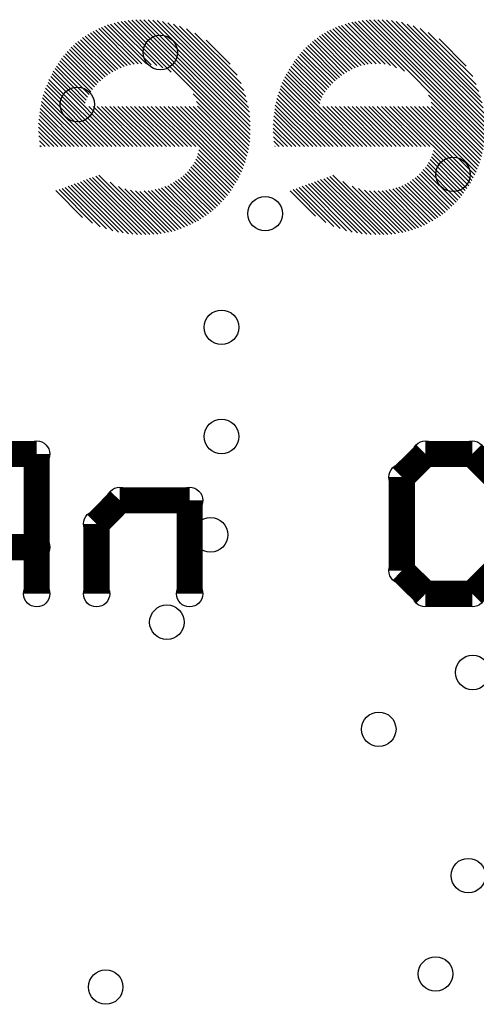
# Model space of a CAD drawing. Extents: x 0 to 26.8, y 0 to 19.7.
# Tile 7 of 12: x 15.2 to 17.9, y 6.2 to 12. Entities that reach past the tile are written whole.
import ezdxf

# ---------------------------------------------------------------- set-up
doc = ezdxf.new("R2010")
doc.units = 0
doc.layers.get('0').update_dxf_attribs({"linetype": 'CONTINUOUS'})
doc.layers.add('SEEEDSTUDIOXIAONRF52840V1_1_GBO', color=7, linetype='CONTINUOUS')
doc.layers.add('SEEEDSTUDIOXIAONRF52840V1_1_TXT', color=12, linetype='CONTINUOUS')

# ---------------------------------------------------------------- blocks, each defined once
blk = doc.blocks.new('ROUND_2')
blk.add_circle((0, 0), 0)
blk = doc.blocks.new('ROUND_19')
blk.add_circle((0, 0), 0.0762)
blk = doc.blocks.new('ROUND_85')
blk.add_circle((0, 0), 0.1003)

msp = doc.modelspace()

# ---------------------------------------------------------------- linework, layer by layer
at = {"layer": 'SEEEDSTUDIOXIAONRF52840V1_1_GBO'}
for points in [[(15.875, 11.70178), (15.66926, 11.91006)], [(15.6845, 11.91514), (15.89786, 11.70432)], [(15.92072, 11.70432), (15.70228, 11.92276)], [(15.72006, 11.93038), (15.94612, 11.70432)], [(15.97406, 11.69924), (15.73784, 11.93546)], [(15.75816, 11.94054), (16.00708, 11.69416)], [(16.04264, 11.68146), (15.77848, 11.94562)], [(15.7988, 11.9507), (16.0909, 11.65606)], [(16.54302, 11.2268), (15.81912, 11.95324)], [(15.83944, 11.95578), (16.5481, 11.24966)], [(16.5481, 11.26998), (15.8623, 11.95832)], [(15.88516, 11.96086), (16.55064, 11.29284)], [(16.55064, 11.31824), (15.90802, 11.96086)], [(15.93088, 11.96086), (16.55064, 11.3411)], [(16.55064, 11.3665), (15.95628, 11.96086)], [(15.98422, 11.95832), (16.5481, 11.39444)], [(16.54556, 11.42238), (16.00962, 11.95578)], [(16.0401, 11.9507), (16.54048, 11.45032)], [(16.53286, 11.4808), (16.07058, 11.94308)], [(16.1036, 11.93546), (16.52524, 11.51382)], [(16.51254, 11.54938), (16.13916, 11.92276)], [(16.4973, 11.59002), (16.1798, 11.90752)], [(17.0307, 11.90752), (17.23644, 11.70178)], [(17.25676, 11.70432), (17.04594, 11.91514)], [(17.06372, 11.92276), (17.28216, 11.70432)], [(17.30756, 11.70432), (17.0815, 11.92784)], [(17.10182, 11.93546), (17.3355, 11.70178)], [(17.36598, 11.69416), (17.1196, 11.94054)], [(17.13992, 11.94562), (17.40154, 11.68146)], [(17.44726, 11.66114), (17.1577, 11.94816)], [(17.18056, 11.95324), (17.907, 11.22426)], [(17.90954, 11.24712), (17.20088, 11.95578)], [(17.22374, 11.95832), (17.91208, 11.26744)], [(17.91462, 11.2903), (17.24406, 11.96086)], [(17.26946, 11.96086), (17.91462, 11.3157)], [(17.91462, 11.33856), (17.29232, 11.96086)], [(17.31772, 11.96086), (17.91462, 11.36396)], [(17.91208, 11.38936), (17.34312, 11.95832)], [(17.37106, 11.95578), (17.90954, 11.4173)], [(17.90446, 11.44778), (17.399, 11.9507)], [(17.42948, 11.94562), (17.89938, 11.47826)], [(17.88922, 11.50874), (17.4625, 11.93546)], [(17.49806, 11.9253), (17.87906, 11.5443)], [(17.86382, 11.58494), (17.5387, 11.91006)], [(15.76578, 11.66622), (15.57528, 11.85672)], [(15.59052, 11.86434), (15.78102, 11.67384)], [(15.7988, 11.68146), (15.60576, 11.8745)], [(15.621, 11.88466), (15.81658, 11.68908)], [(15.83436, 11.69416), (15.63624, 11.89228)], [(15.65148, 11.8999), (15.85468, 11.69924)], [(16.22806, 11.88212), (16.47444, 11.63828)], [(16.93926, 11.85418), (17.12722, 11.66368)], [(17.14246, 11.67384), (16.95196, 11.86434)], [(16.9672, 11.8745), (17.16024, 11.68146)], [(17.17802, 11.68654), (16.98244, 11.88212)], [(16.99768, 11.89228), (17.1958, 11.69416)], [(17.21612, 11.69924), (17.01292, 11.8999)], [(17.58442, 11.8872), (17.8435, 11.63066)], [(17.8054, 11.69162), (17.64792, 11.8491)], [(15.50924, 11.80084), (15.69212, 11.61796)], [(15.70736, 11.62812), (15.52194, 11.811)], [(15.53464, 11.8237), (15.72006, 11.63828)], [(15.7353, 11.64844), (15.54734, 11.83386)], [(15.56258, 11.84402), (15.75054, 11.6586)], [(16.4338, 11.70178), (16.2941, 11.84148)], [(17.0561, 11.61542), (16.87322, 11.7983)], [(16.88592, 11.811), (17.0688, 11.62558)], [(17.0815, 11.63574), (16.89862, 11.82116)], [(16.91132, 11.83386), (17.09674, 11.6459)], [(17.11198, 11.65606), (16.92402, 11.84402)], [(15.6337, 11.55446), (15.45336, 11.7348)], [(15.46352, 11.75004), (15.64386, 11.5697)], [(15.65656, 11.5824), (15.47622, 11.76274)], [(15.48638, 11.77544), (15.66672, 11.5951)], [(15.67942, 11.60526), (15.49908, 11.78814)], [(17.00784, 11.56716), (16.8275, 11.7475)], [(16.83766, 11.7602), (17.018, 11.57986)], [(17.0307, 11.59256), (16.84782, 11.7729)], [(16.86052, 11.7856), (17.0434, 11.60526)], [(15.42288, 11.69162), (15.60322, 11.51128)], [(15.61338, 11.52652), (15.43304, 11.70686)], [(15.4432, 11.7221), (15.62354, 11.54176)], [(16.9672, 11.50874), (16.78686, 11.68908)], [(16.79702, 11.70432), (16.97482, 11.52398)], [(16.98498, 11.53922), (16.80464, 11.71956)], [(16.8148, 11.73226), (16.99514, 11.55446)], [(15.79626, 11.22426), (15.38986, 11.63066)], [(15.39748, 11.6459), (15.81912, 11.22426)], [(15.4051, 11.66114), (15.59052, 11.47572)], [(15.5956, 11.4935), (15.41526, 11.67638)], [(17.15516, 11.22426), (16.7513, 11.62812)], [(16.75892, 11.64336), (17.18056, 11.22426)], [(16.9545, 11.47318), (16.76908, 11.6586)], [(16.7767, 11.67384), (16.95958, 11.4935)], [(15.367, 11.57986), (15.7226, 11.22426)], [(15.74546, 11.22426), (15.37462, 11.5951)], [(15.3797, 11.61288), (15.77086, 11.22426)], [(16.72844, 11.57732), (17.08404, 11.22426)], [(17.1069, 11.22426), (16.73606, 11.5951)], [(16.74368, 11.61034), (17.1323, 11.22426)], [(15.3416, 11.5062), (15.62608, 11.22426)], [(15.64894, 11.22426), (15.34668, 11.52398)], [(15.3543, 11.5443), (15.67434, 11.22426)], [(15.6972, 11.22426), (15.35938, 11.56208)], [(16.54048, 11.20648), (16.2179, 11.52906)], [(17.01038, 11.22426), (16.71066, 11.52144)], [(16.71574, 11.54176), (17.03324, 11.22426)], [(17.05864, 11.22426), (16.72336, 11.55954)], [(17.90446, 11.20394), (17.58696, 11.52144)], [(15.33398, 11.46556), (15.57528, 11.22426)], [(15.60068, 11.22426), (15.33652, 11.48588)], [(15.61084, 11.4554), (15.84452, 11.22426)], [(15.86738, 11.22426), (15.63624, 11.4554)], [(15.6591, 11.4554), (15.89278, 11.22426)], [(15.91564, 11.22426), (15.6845, 11.4554)], [(15.70736, 11.4554), (15.94104, 11.22426)], [(15.96644, 11.22426), (15.73276, 11.4554)], [(15.75562, 11.4554), (15.9893, 11.22426)], [(16.0147, 11.22426), (15.78102, 11.4554)], [(15.80388, 11.4554), (16.03756, 11.22426)], [(16.06296, 11.22426), (15.82928, 11.4554)], [(15.85468, 11.4554), (16.08582, 11.22426)], [(16.11122, 11.22426), (15.87754, 11.4554)], [(15.90294, 11.4554), (16.13662, 11.22426)], [(16.15948, 11.22426), (15.9258, 11.4554)], [(15.9512, 11.4554), (16.18488, 11.22426)], [(16.20774, 11.22426), (15.97406, 11.4554)], [(15.99946, 11.4554), (16.23314, 11.22426)], [(16.02486, 11.4554), (16.46682, 11.01344)], [(16.47698, 11.02868), (16.04772, 11.4554)], [(16.07312, 11.4554), (16.4846, 11.04392)], [(16.49222, 11.0617), (16.09598, 11.4554)], [(16.12138, 11.4554), (16.49984, 11.07694)], [(16.50746, 11.09472), (16.14424, 11.4554)], [(16.16964, 11.4554), (16.51254, 11.1125)], [(16.52016, 11.13028), (16.19504, 11.4554)], [(16.2179, 11.4554), (16.52524, 11.14806)], [(16.23822, 11.48588), (16.5354, 11.18616)], [(16.53032, 11.16838), (16.2433, 11.45794)], [(16.69542, 11.46302), (16.93672, 11.22426)], [(16.96212, 11.22426), (16.7005, 11.48334)], [(16.70558, 11.50366), (16.98498, 11.22426)], [(17.20342, 11.22426), (16.97228, 11.4554)], [(16.99514, 11.4554), (17.22882, 11.22426)], [(17.25422, 11.22426), (17.02054, 11.4554)], [(17.0434, 11.4554), (17.27708, 11.22426)], [(17.30248, 11.22426), (17.0688, 11.4554)], [(17.0942, 11.4554), (17.32534, 11.22426)], [(17.35074, 11.22426), (17.11706, 11.4554)], [(17.14246, 11.4554), (17.3736, 11.22426)], [(17.399, 11.22426), (17.16532, 11.4554)], [(17.19072, 11.4554), (17.4244, 11.22426)], [(17.44726, 11.22426), (17.21358, 11.4554)], [(17.23898, 11.4554), (17.47266, 11.22426)], [(17.49552, 11.22426), (17.26184, 11.4554)], [(17.28724, 11.4554), (17.52092, 11.22426)], [(17.54378, 11.22426), (17.31264, 11.4554)], [(17.3355, 11.4554), (17.56918, 11.22426)], [(17.59458, 11.22426), (17.3609, 11.4554)], [(17.38376, 11.4554), (17.8308, 11.0109)], [(17.83842, 11.02614), (17.40916, 11.4554)], [(17.43202, 11.4554), (17.84604, 11.04138)], [(17.8562, 11.05916), (17.45742, 11.4554)], [(17.48282, 11.4554), (17.86382, 11.0744)], [(17.8689, 11.09218), (17.50568, 11.4554)], [(17.53108, 11.4554), (17.87652, 11.10996)], [(17.88414, 11.12774), (17.55394, 11.4554)], [(17.57934, 11.4554), (17.88922, 11.14552)], [(17.6022, 11.4808), (17.89938, 11.18362)], [(17.8943, 11.16584), (17.6022, 11.4554)], [(15.50416, 11.22426), (15.32382, 11.4046)], [(15.32636, 11.42492), (15.52702, 11.22426)], [(15.55242, 11.22426), (15.3289, 11.44524)], [(16.8656, 11.22426), (16.6878, 11.40206)], [(16.69034, 11.42238), (16.88846, 11.22426)], [(16.91386, 11.22426), (16.69288, 11.4427)], [(15.4559, 11.22426), (15.31874, 11.35888)], [(15.31874, 11.33602), (15.4305, 11.22426)], [(15.32128, 11.38174), (15.47876, 11.22426)], [(16.8148, 11.22426), (16.68272, 11.35634)], [(16.68526, 11.3792), (16.8402, 11.22426)], [(15.40764, 11.22426), (15.31874, 11.31062)], [(15.32128, 11.28522), (15.38224, 11.22426)], [(16.79194, 11.22426), (16.68272, 11.33094)], [(16.68272, 11.30808), (16.76654, 11.22426)], [(16.74368, 11.22426), (16.68526, 11.28014)], [(15.35684, 11.22426), (15.32382, 11.25728)], [(15.32636, 11.22934), (15.33398, 11.22426)], [(16.6878, 11.25474), (16.71828, 11.22426)], [(16.69542, 11.22426), (16.69288, 11.22426)], [(16.24076, 11.16584), (16.43888, 10.96772)], [(16.44904, 10.98296), (16.24584, 11.18362)], [(16.25092, 11.20394), (16.45666, 10.9982)], [(17.80032, 10.96772), (17.60474, 11.1633)], [(17.60982, 11.18108), (17.81048, 10.98042)], [(17.82064, 10.99566), (17.6149, 11.2014)], [(16.2052, 11.10488), (16.3957, 10.91438)], [(16.40586, 10.92708), (16.21536, 11.11758)], [(16.22552, 11.13282), (16.41856, 10.93978)], [(16.42872, 10.95502), (16.23314, 11.1506)], [(17.57934, 11.11758), (17.76984, 10.92454)], [(17.78, 10.93978), (17.58696, 11.13028)], [(17.59712, 11.14806), (17.79016, 10.95248)], [(15.9893, 10.71372), (15.65148, 11.05154)], [(15.66926, 11.05662), (16.01216, 10.71372)], [(16.15948, 11.05408), (16.34744, 10.86612)], [(16.36014, 10.87628), (16.17218, 11.06424)], [(16.18488, 11.07694), (16.37284, 10.88898)], [(16.383, 10.90168), (16.19504, 11.08964)], [(17.01292, 11.049), (17.35074, 10.71118)], [(17.3736, 10.71372), (17.0307, 11.05662)], [(17.70888, 10.86358), (17.52092, 11.05154)], [(17.53362, 11.06424), (17.72158, 10.87628)], [(17.73428, 10.88644), (17.54632, 11.07694)], [(17.55648, 11.08964), (17.74698, 10.89914)], [(17.75714, 10.91184), (17.56918, 11.10234)], [(15.49146, 10.99312), (15.75054, 10.73404)], [(15.78356, 10.72642), (15.50924, 10.9982)], [(15.52702, 11.00582), (15.8115, 10.72134)], [(15.84198, 10.71626), (15.5448, 11.0109)], [(15.56258, 11.01852), (15.86738, 10.71372)], [(15.89532, 10.71118), (15.58036, 11.02614)], [(15.59814, 11.03122), (15.91818, 10.71118)], [(15.94358, 10.71118), (15.61592, 11.03884)], [(15.6337, 11.04392), (15.96644, 10.71118)], [(16.03248, 10.7188), (15.7353, 11.01598)], [(15.78356, 10.99058), (16.05534, 10.72134)], [(16.24838, 10.79246), (16.0528, 10.99058)], [(16.07058, 10.99566), (16.26362, 10.80262)], [(16.27886, 10.81278), (16.08582, 11.00582)], [(16.1036, 11.01344), (16.2941, 10.82294)], [(16.3068, 10.8331), (16.1163, 11.0236)], [(16.13154, 11.03122), (16.32204, 10.84326)], [(16.33474, 10.85342), (16.14678, 11.04392)], [(17.10944, 10.73404), (16.8529, 10.99312)], [(16.87068, 10.9982), (17.14246, 10.72642)], [(17.17294, 10.72134), (16.88846, 11.00582)], [(16.90624, 11.0109), (17.20088, 10.71626)], [(17.22882, 10.71372), (16.92402, 11.01852)], [(16.9418, 11.0236), (17.25422, 10.71118)], [(17.27962, 10.71118), (16.95958, 11.03122)], [(16.97736, 11.0363), (17.30502, 10.71118)], [(17.32788, 10.71118), (16.99514, 11.04392)], [(17.08912, 11.02106), (17.39392, 10.71626)], [(17.41678, 10.72134), (17.14246, 10.99312)], [(17.6276, 10.80262), (17.43202, 10.99566)], [(17.4498, 11.00328), (17.6403, 10.81024)], [(17.65554, 10.8204), (17.46504, 11.0109)], [(17.48028, 11.02106), (17.67078, 10.83056)], [(17.68348, 10.84072), (17.49298, 11.03122)], [(17.50822, 11.04138), (17.69618, 10.85342)], [(15.42034, 10.96772), (15.57528, 10.81024)], [(15.6337, 10.77722), (15.43812, 10.9728)], [(15.4559, 10.98042), (15.67688, 10.7569)], [(15.71498, 10.7442), (15.47368, 10.9855)], [(16.07566, 10.72642), (15.82166, 10.97788)], [(15.85468, 10.97026), (16.09344, 10.72896)], [(16.11376, 10.73404), (15.88262, 10.96518)], [(15.90802, 10.96264), (16.13154, 10.74166)], [(16.14932, 10.74674), (15.93342, 10.96518)], [(15.95628, 10.96518), (16.1671, 10.75436)], [(16.18488, 10.76198), (15.9766, 10.96772)], [(15.99692, 10.9728), (16.20266, 10.7696)], [(16.2179, 10.77722), (16.01724, 10.97788)], [(16.03502, 10.98296), (16.23314, 10.78484)], [(16.9291, 10.81786), (16.78178, 10.96518)], [(16.79956, 10.9728), (16.99006, 10.7823)], [(17.03578, 10.75944), (16.81734, 10.97788)], [(16.83512, 10.9855), (17.07388, 10.74674)], [(17.18056, 10.98042), (17.4371, 10.72388)], [(17.45488, 10.72896), (17.21358, 10.97026)], [(17.24406, 10.96518), (17.4752, 10.73404)], [(17.49298, 10.73912), (17.26946, 10.96518)], [(17.29486, 10.96518), (17.51076, 10.74674)], [(17.52854, 10.75182), (17.31772, 10.96518)], [(17.33804, 10.96772), (17.54632, 10.75944)], [(17.5641, 10.76706), (17.35836, 10.9728)], [(17.37868, 10.97788), (17.57934, 10.77468)], [(17.59458, 10.78484), (17.39646, 10.98296)], [(17.41424, 10.98804), (17.61236, 10.79246)]]:
    msp.add_lwpolyline(points, dxfattribs=at)
at = {"layer": 'SEEEDSTUDIOXIAONRF52840V1_1_GBO', "const_width": 0.1524}
for points in [[(15.30858, 9.4361), (14.90218, 9.4361)], [(15.30858, 8.6233), (15.30858, 9.4361)], [(17.43202, 9.30148), (17.56918, 9.4361)], [(17.56918, 9.4361), (17.84096, 9.4361)], [(17.84096, 9.4361), (17.97558, 9.30148)], [(17.43202, 8.75792), (17.43202, 9.30148)], [(15.65656, 9.0297), (15.79118, 9.16686)], [(15.79118, 9.16686), (16.19758, 9.16686)], [(16.19758, 9.16686), (16.19758, 8.6233)], [(15.65656, 8.6233), (15.65656, 9.0297)], [(14.90218, 8.89508), (15.30858, 8.89508)], [(17.56918, 8.6233), (17.43202, 8.75792)], [(17.97558, 8.75792), (17.84096, 8.6233)], [(17.84096, 8.6233), (17.56918, 8.6233)]]:
    msp.add_lwpolyline(points, dxfattribs=at)

# ---------------------------------------------------------------- block references
at = {"layer": 'SEEEDSTUDIOXIAONRF52840V1_1_GBO'}
for name, p in [('ROUND_2', (15.95628, 11.96086)), ('ROUND_2', (15.93088, 11.96086)), ('ROUND_2', (15.90802, 11.96086)), ('ROUND_2', (15.88516, 11.96086)), ('ROUND_2', (17.24406, 11.96086)), ('ROUND_2', (17.26946, 11.96086)), ('ROUND_2', (17.29232, 11.96086)), ('ROUND_2', (17.31772, 11.96086)), ('ROUND_2', (15.98422, 11.95832)), ('ROUND_2', (15.8623, 11.95832)), ('ROUND_2', (17.22374, 11.95832)), ('ROUND_2', (17.34312, 11.95832)), ('ROUND_2', (17.20088, 11.95578)), ('ROUND_2', (16.00962, 11.95578)), ('ROUND_2', (15.83944, 11.95578)), ('ROUND_2', (17.37106, 11.95578)), ('ROUND_2', (17.18056, 11.95324)), ('ROUND_2', (15.81912, 11.95324)), ('ROUND_2', (16.0401, 11.9507)), ('ROUND_2', (15.7988, 11.9507)), ('ROUND_2', (17.399, 11.9507)), ('ROUND_2', (17.1577, 11.94816)), ('ROUND_2', (17.13992, 11.94562)), ('ROUND_2', (15.77848, 11.94562)), ('ROUND_2', (17.42948, 11.94562)), ('ROUND_2', (16.07058, 11.94308)), ('ROUND_2', (17.1196, 11.94054)), ('ROUND_2', (15.75816, 11.94054)), ('ROUND_2', (17.10182, 11.93546)), ('ROUND_2', (16.1036, 11.93546)), ('ROUND_2', (15.73784, 11.93546)), ('ROUND_2', (17.4625, 11.93546)), ('ROUND_2', (15.72006, 11.93038)), ('ROUND_2', (17.0815, 11.92784)), ('ROUND_2', (17.49806, 11.9253)), ('ROUND_2', (17.06372, 11.92276)), ('ROUND_2', (16.13916, 11.92276)), ('ROUND_2', (15.70228, 11.92276)), ('ROUND_2', (17.04594, 11.91514)), ('ROUND_2', (15.6845, 11.91514)), ('ROUND_2', (15.66926, 11.91006)), ('ROUND_2', (17.5387, 11.91006)), ('ROUND_2', (17.0307, 11.90752)), ('ROUND_2', (16.1798, 11.90752)), ('ROUND_2', (17.01292, 11.8999)), ('ROUND_2', (15.65148, 11.8999)), ('ROUND_2', (16.99768, 11.89228)), ('ROUND_2', (15.63624, 11.89228)), ('ROUND_2', (17.58442, 11.8872)), ('ROUND_2', (15.621, 11.88466)), ('ROUND_2', (16.98244, 11.88212)), ('ROUND_2', (16.22806, 11.88212)), ('ROUND_2', (16.9672, 11.8745)), ('ROUND_2', (15.60576, 11.8745)), ('ROUND_2', (16.95196, 11.86434)), ('ROUND_2', (15.59052, 11.86434)), ('ROUND_2', (15.57528, 11.85672)), ('ROUND_2', (16.93926, 11.85418)), ('ROUND_2', (17.64792, 11.8491)), ('ROUND_2', (16.92402, 11.84402)), ('ROUND_2', (15.56258, 11.84402)), ('ROUND_2', (16.2941, 11.84148)), ('ROUND_2', (16.91132, 11.83386)), ('ROUND_2', (15.54734, 11.83386)), ('ROUND_2', (15.53464, 11.8237)), ('ROUND_2', (16.89862, 11.82116)), ('ROUND_2', (16.88592, 11.811)), ('ROUND_2', (15.52194, 11.811)), ('ROUND_2', (15.50924, 11.80084)), ('ROUND_2', (16.87322, 11.7983)), ('ROUND_2', (15.49908, 11.78814)), ('ROUND_2', (16.86052, 11.7856)), ('ROUND_2', (15.48638, 11.77544)), ('ROUND_2', (16.84782, 11.7729)), ('ROUND_2', (15.47622, 11.76274)), ('ROUND_2', (16.83766, 11.7602)), ('ROUND_2', (15.46352, 11.75004)), ('ROUND_2', (16.8275, 11.7475)), ('ROUND_2', (15.45336, 11.7348)), ('ROUND_2', (16.8148, 11.73226)), ('ROUND_2', (15.4432, 11.7221)), ('ROUND_2', (16.80464, 11.71956)), ('ROUND_2', (15.43304, 11.70686)), ('ROUND_2', (17.30756, 11.70432)), ('ROUND_2', (17.28216, 11.70432)), ('ROUND_2', (17.25676, 11.70432)), ('ROUND_2', (16.79702, 11.70432)), ('ROUND_2', (15.94612, 11.70432)), ('ROUND_2', (15.92072, 11.70432)), ('ROUND_2', (15.89786, 11.70432)), ('ROUND_2', (17.3355, 11.70178)), ('ROUND_2', (17.23644, 11.70178)), ('ROUND_2', (15.875, 11.70178)), ('ROUND_2', (16.4338, 11.70178)), ('ROUND_2', (17.21612, 11.69924)), ('ROUND_2', (15.97406, 11.69924)), ('ROUND_2', (15.85468, 11.69924)), ('ROUND_2', (17.36598, 11.69416)), ('ROUND_2', (17.1958, 11.69416)), ('ROUND_2', (16.00708, 11.69416)), ('ROUND_2', (15.83436, 11.69416)), ('ROUND_2', (15.42288, 11.69162)), ('ROUND_2', (17.8054, 11.69162)), ('ROUND_2', (16.78686, 11.68908)), ('ROUND_2', (15.81658, 11.68908)), ('ROUND_2', (17.17802, 11.68654)), ('ROUND_2', (17.40154, 11.68146)), ('ROUND_2', (17.16024, 11.68146)), ('ROUND_2', (16.04264, 11.68146)), ('ROUND_2', (15.7988, 11.68146)), ('ROUND_2', (15.41526, 11.67638)), ('ROUND_2', (17.14246, 11.67384)), ('ROUND_2', (16.7767, 11.67384)), ('ROUND_2', (15.78102, 11.67384)), ('ROUND_2', (15.76578, 11.66622)), ('ROUND_2', (17.12722, 11.66368)), ('ROUND_2', (17.44726, 11.66114)), ('ROUND_2', (15.4051, 11.66114)), ('ROUND_2', (16.76908, 11.6586)), ('ROUND_2', (15.75054, 11.6586)), ('ROUND_2', (17.11198, 11.65606)), ('ROUND_2', (16.0909, 11.65606)), ('ROUND_2', (15.7353, 11.64844)), ('ROUND_2', (17.09674, 11.6459)), ('ROUND_2', (15.39748, 11.6459)), ('ROUND_2', (16.75892, 11.64336)), ('ROUND_2', (15.72006, 11.63828)), ('ROUND_2', (16.47444, 11.63828)), ('ROUND_2', (17.0815, 11.63574)), ('ROUND_2', (15.38986, 11.63066)), ('ROUND_2', (17.8435, 11.63066)), ('ROUND_2', (16.7513, 11.62812)), ('ROUND_2', (15.70736, 11.62812)), ('ROUND_2', (17.0688, 11.62558)), ('ROUND_2', (15.69212, 11.61796)), ('ROUND_2', (17.0561, 11.61542)), ('ROUND_2', (15.3797, 11.61288)), ('ROUND_2', (16.74368, 11.61034)), ('ROUND_2', (17.0434, 11.60526)), ('ROUND_2', (15.67942, 11.60526)), ('ROUND_2', (16.73606, 11.5951)), ('ROUND_2', (15.66672, 11.5951)), ('ROUND_2', (15.37462, 11.5951)), ('ROUND_2', (17.0307, 11.59256)), ('ROUND_2', (16.4973, 11.59002)), ('ROUND_2', (17.86382, 11.58494)), ('ROUND_2', (15.65656, 11.5824)), ('ROUND_2', (17.018, 11.57986)), ('ROUND_2', (15.367, 11.57986)), ('ROUND_2', (16.72844, 11.57732)), ('ROUND_2', (15.64386, 11.5697)), ('ROUND_2', (17.00784, 11.56716)), ('ROUND_2', (15.35938, 11.56208)), ('ROUND_2', (16.72336, 11.55954)), ('ROUND_2', (16.99514, 11.55446)), ('ROUND_2', (15.6337, 11.55446)), ('ROUND_2', (16.51254, 11.54938)), ('ROUND_2', (15.3543, 11.5443)), ('ROUND_2', (16.71574, 11.54176)), ('ROUND_2', (15.62354, 11.54176)), ('ROUND_2', (16.98498, 11.53922)), ('ROUND_2', (16.2179, 11.52906)), ('ROUND_2', (15.61338, 11.52652)), ('ROUND_2', (16.97482, 11.52398)), ('ROUND_2', (15.34668, 11.52398)), ('ROUND_2', (17.58696, 11.52144)), ('ROUND_2', (16.71066, 11.52144)), ('ROUND_2', (16.52524, 11.51382)), ('ROUND_2', (15.60322, 11.51128)), ('ROUND_2', (16.9672, 11.50874)), ('ROUND_2', (15.3416, 11.5062)), ('ROUND_2', (16.70558, 11.50366)), ('ROUND_2', (16.95958, 11.4935)), ('ROUND_2', (15.5956, 11.4935)), ('ROUND_2', (15.33652, 11.48588)), ('ROUND_2', (16.23822, 11.48588)), ('ROUND_2', (16.7005, 11.48334)), ('ROUND_2', (17.6022, 11.4808)), ('ROUND_2', (16.53286, 11.4808)), ('ROUND_2', (15.59052, 11.47572)), ('ROUND_2', (16.9545, 11.47318)), ('ROUND_2', (15.33398, 11.46556)), ('ROUND_2', (16.69542, 11.46302)), ('ROUND_2', (16.2433, 11.45794)), ('ROUND_2', (17.6022, 11.4554)), ('ROUND_2', (17.57934, 11.4554)), ('ROUND_2', (17.55394, 11.4554)), ('ROUND_2', (17.53108, 11.4554)), ('ROUND_2', (17.50568, 11.4554)), ('ROUND_2', (17.48282, 11.4554)), ('ROUND_2', (17.45742, 11.4554)), ('ROUND_2', (17.43202, 11.4554)), ('ROUND_2', (17.40916, 11.4554)), ('ROUND_2', (17.38376, 11.4554)), ('ROUND_2', (16.97228, 11.4554)), ('ROUND_2', (16.99514, 11.4554)), ('ROUND_2', (17.02054, 11.4554)), ('ROUND_2', (17.0434, 11.4554)), ('ROUND_2', (17.0688, 11.4554)), ('ROUND_2', (17.0942, 11.4554)), ('ROUND_2', (17.11706, 11.4554)), ('ROUND_2', (17.14246, 11.4554)), ('ROUND_2', (17.16532, 11.4554)), ('ROUND_2', (17.19072, 11.4554)), ('ROUND_2', (17.21358, 11.4554)), ('ROUND_2', (17.23898, 11.4554)), ('ROUND_2', (17.26184, 11.4554)), ('ROUND_2', (17.28724, 11.4554)), ('ROUND_2', (17.31264, 11.4554)), ('ROUND_2', (17.3355, 11.4554)), ('ROUND_2', (17.3609, 11.4554)), ('ROUND_2', (15.61084, 11.4554)), ('ROUND_2', (15.63624, 11.4554)), ('ROUND_2', (15.6591, 11.4554)), ('ROUND_2', (15.6845, 11.4554)), ('ROUND_2', (15.70736, 11.4554)), ('ROUND_2', (15.73276, 11.4554)), ('ROUND_2', (15.75562, 11.4554)), ('ROUND_2', (15.78102, 11.4554)), ('ROUND_2', (15.80388, 11.4554)), ('ROUND_2', (15.82928, 11.4554)), ('ROUND_2', (15.85468, 11.4554)), ('ROUND_2', (15.87754, 11.4554)), ('ROUND_2', (15.90294, 11.4554)), ('ROUND_2', (15.9258, 11.4554)), ('ROUND_2', (15.9512, 11.4554)), ('ROUND_2', (15.97406, 11.4554)), ('ROUND_2', (15.99946, 11.4554)), ('ROUND_2', (16.02486, 11.4554)), ('ROUND_2', (16.04772, 11.4554)), ('ROUND_2', (16.07312, 11.4554)), ('ROUND_2', (16.09598, 11.4554)), ('ROUND_2', (16.12138, 11.4554)), ('ROUND_2', (16.14424, 11.4554)), ('ROUND_2', (16.16964, 11.4554)), ('ROUND_2', (16.19504, 11.4554)), ('ROUND_2', (16.2179, 11.4554)), ('ROUND_2', (16.54048, 11.45032)), ('ROUND_2', (15.3289, 11.44524)), ('ROUND_2', (16.69288, 11.4427)), ('ROUND_2', (15.32636, 11.42492)), ('ROUND_2', (16.69034, 11.42238)), ('ROUND_2', (16.54556, 11.42238)), ('ROUND_2', (15.32382, 11.4046)), ('ROUND_2', (16.6878, 11.40206)), ('ROUND_2', (16.5481, 11.39444)), ('ROUND_2', (15.32128, 11.38174)), ('ROUND_2', (16.68526, 11.3792)), ('ROUND_2', (16.55064, 11.3665)), ('ROUND_2', (15.31874, 11.35888)), ('ROUND_2', (16.68272, 11.35634)), ('ROUND_2', (16.55064, 11.3411)), ('ROUND_2', (15.31874, 11.33602)), ('ROUND_2', (16.68272, 11.33094)), ('ROUND_2', (16.55064, 11.31824)), ('ROUND_2', (15.31874, 11.31062)), ('ROUND_2', (16.68272, 11.30808)), ('ROUND_2', (16.55064, 11.29284)), ('ROUND_2', (15.32128, 11.28522)), ('ROUND_2', (16.68526, 11.28014)), ('ROUND_2', (16.5481, 11.26998)), ('ROUND_2', (15.32382, 11.25728)), ('ROUND_2', (16.6878, 11.25474)), ('ROUND_2', (16.5481, 11.24966)), ('ROUND_2', (15.32636, 11.22934)), ('ROUND_2', (16.54302, 11.2268)), ('ROUND_2', (16.79194, 11.22426)), ('ROUND_2', (16.76654, 11.22426)), ('ROUND_2', (16.74368, 11.22426)), ('ROUND_2', (16.71828, 11.22426)), ('ROUND_2', (16.69542, 11.22426)), ('ROUND_2', (16.69288, 11.22426)), ('ROUND_2', (16.8148, 11.22426)), ('ROUND_2', (16.8402, 11.22426)), ('ROUND_2', (16.8656, 11.22426)), ('ROUND_2', (16.88846, 11.22426)), ('ROUND_2', (16.91386, 11.22426)), ('ROUND_2', (16.93672, 11.22426)), ('ROUND_2', (16.96212, 11.22426)), ('ROUND_2', (16.98498, 11.22426)), ('ROUND_2', (17.01038, 11.22426)), ('ROUND_2', (17.03324, 11.22426)), ('ROUND_2', (17.05864, 11.22426)), ('ROUND_2', (17.08404, 11.22426)), ('ROUND_2', (17.1069, 11.22426)), ('ROUND_2', (17.1323, 11.22426)), ('ROUND_2', (17.15516, 11.22426)), ('ROUND_2', (17.18056, 11.22426)), ('ROUND_2', (17.20342, 11.22426)), ('ROUND_2', (17.22882, 11.22426)), ('ROUND_2', (17.25422, 11.22426)), ('ROUND_2', (17.27708, 11.22426)), ('ROUND_2', (17.30248, 11.22426)), ('ROUND_2', (17.32534, 11.22426)), ('ROUND_2', (17.35074, 11.22426)), ('ROUND_2', (17.3736, 11.22426)), ('ROUND_2', (17.399, 11.22426)), ('ROUND_2', (17.4244, 11.22426)), ('ROUND_2', (17.44726, 11.22426)), ('ROUND_2', (17.47266, 11.22426)), ('ROUND_2', (17.49552, 11.22426)), ('ROUND_2', (17.52092, 11.22426)), ('ROUND_2', (17.54378, 11.22426)), ('ROUND_2', (17.56918, 11.22426)), ('ROUND_2', (17.59458, 11.22426)), ('ROUND_2', (15.84452, 11.22426)), ('ROUND_2', (15.86738, 11.22426)), ('ROUND_2', (15.89278, 11.22426)), ('ROUND_2', (15.91564, 11.22426)), ('ROUND_2', (15.94104, 11.22426)), ('ROUND_2', (15.96644, 11.22426)), ('ROUND_2', (15.9893, 11.22426)), ('ROUND_2', (16.0147, 11.22426)), ('ROUND_2', (16.03756, 11.22426)), ('ROUND_2', (16.06296, 11.22426)), ('ROUND_2', (16.08582, 11.22426)), ('ROUND_2', (16.11122, 11.22426)), ('ROUND_2', (16.13662, 11.22426)), ('ROUND_2', (16.15948, 11.22426)), ('ROUND_2', (16.18488, 11.22426)), ('ROUND_2', (16.20774, 11.22426)), ('ROUND_2', (16.23314, 11.22426)), ('ROUND_2', (15.38224, 11.22426)), ('ROUND_2', (15.40764, 11.22426)), ('ROUND_2', (15.4305, 11.22426)), ('ROUND_2', (15.4559, 11.22426)), ('ROUND_2', (15.47876, 11.22426)), ('ROUND_2', (15.50416, 11.22426)), ('ROUND_2', (15.52702, 11.22426)), ('ROUND_2', (15.55242, 11.22426)), ('ROUND_2', (15.57528, 11.22426)), ('ROUND_2', (15.60068, 11.22426)), ('ROUND_2', (15.62608, 11.22426)), ('ROUND_2', (15.64894, 11.22426)), ('ROUND_2', (15.67434, 11.22426)), ('ROUND_2', (15.6972, 11.22426)), ('ROUND_2', (15.7226, 11.22426)), ('ROUND_2', (15.74546, 11.22426)), ('ROUND_2', (15.77086, 11.22426)), ('ROUND_2', (15.79626, 11.22426)), ('ROUND_2', (15.81912, 11.22426)), ('ROUND_2', (15.35684, 11.22426)), ('ROUND_2', (15.33398, 11.22426)), ('ROUND_2', (16.54048, 11.20648)), ('ROUND_2', (16.25092, 11.20394)), ('ROUND_2', (17.6149, 11.2014)), ('ROUND_2', (16.5354, 11.18616)), ('ROUND_2', (16.24584, 11.18362)), ('ROUND_2', (17.60982, 11.18108)), ('ROUND_2', (16.53032, 11.16838)), ('ROUND_2', (16.24076, 11.16584)), ('ROUND_2', (17.60474, 11.1633)), ('ROUND_2', (16.23314, 11.1506)), ('ROUND_2', (17.59712, 11.14806)), ('ROUND_2', (16.52524, 11.14806)), ('ROUND_2', (16.22552, 11.13282)), ('ROUND_2', (17.58696, 11.13028)), ('ROUND_2', (16.52016, 11.13028)), ('ROUND_2', (17.57934, 11.11758)), ('ROUND_2', (16.21536, 11.11758)), ('ROUND_2', (16.51254, 11.1125)), ('ROUND_2', (16.2052, 11.10488)), ('ROUND_2', (17.56918, 11.10234)), ('ROUND_2', (16.50746, 11.09472)), ('ROUND_2', (17.55648, 11.08964)), ('ROUND_2', (16.19504, 11.08964)), ('ROUND_2', (17.54632, 11.07694)), ('ROUND_2', (16.18488, 11.07694)), ('ROUND_2', (16.49984, 11.07694)), ('ROUND_2', (17.86382, 11.0744)), ('ROUND_2', (17.53362, 11.06424)), ('ROUND_2', (16.17218, 11.06424)), ('ROUND_2', (16.49222, 11.0617)), ('ROUND_2', (17.8562, 11.05916)), ('ROUND_2', (17.0307, 11.05662)), ('ROUND_2', (15.66926, 11.05662)), ('ROUND_2', (16.15948, 11.05408)), ('ROUND_2', (17.52092, 11.05154)), ('ROUND_2', (15.65148, 11.05154)), ('ROUND_2', (17.01292, 11.049)), ('ROUND_2', (16.99514, 11.04392)), ('ROUND_2', (16.14678, 11.04392)), ('ROUND_2', (15.6337, 11.04392)), ('ROUND_2', (16.4846, 11.04392)), ('ROUND_2', (17.84604, 11.04138)), ('ROUND_2', (17.50822, 11.04138)), ('ROUND_2', (15.61592, 11.03884)), ('ROUND_2', (16.97736, 11.0363)), ('ROUND_2', (17.49298, 11.03122)), ('ROUND_2', (16.95958, 11.03122)), ('ROUND_2', (16.13154, 11.03122)), ('ROUND_2', (15.59814, 11.03122)), ('ROUND_2', (16.47698, 11.02868)), ('ROUND_2', (17.83842, 11.02614)), ('ROUND_2', (15.58036, 11.02614)), ('ROUND_2', (16.9418, 11.0236)), ('ROUND_2', (16.1163, 11.0236)), ('ROUND_2', (17.48028, 11.02106)), ('ROUND_2', (17.08912, 11.02106)), ('ROUND_2', (16.92402, 11.01852)), ('ROUND_2', (15.56258, 11.01852)), ('ROUND_2', (15.7353, 11.01598)), ('ROUND_2', (16.1036, 11.01344)), ('ROUND_2', (16.46682, 11.01344)), ('ROUND_2', (17.8308, 11.0109)), ('ROUND_2', (17.46504, 11.0109)), ('ROUND_2', (16.90624, 11.0109)), ('ROUND_2', (15.5448, 11.0109)), ('ROUND_2', (16.88846, 11.00582)), ('ROUND_2', (16.08582, 11.00582)), ('ROUND_2', (15.52702, 11.00582)), ('ROUND_2', (17.4498, 11.00328)), ('ROUND_2', (16.87068, 10.9982)), ('ROUND_2', (16.45666, 10.9982)), ('ROUND_2', (15.50924, 10.9982)), ('ROUND_2', (17.82064, 10.99566)), ('ROUND_2', (17.43202, 10.99566)), ('ROUND_2', (16.07058, 10.99566)), ('ROUND_2', (17.14246, 10.99312)), ('ROUND_2', (16.8529, 10.99312)), ('ROUND_2', (15.49146, 10.99312)), ('ROUND_2', (16.0528, 10.99058)), ('ROUND_2', (15.78356, 10.99058)), ('ROUND_2', (17.41424, 10.98804)), ('ROUND_2', (16.83512, 10.9855)), ('ROUND_2', (15.47368, 10.9855)), ('ROUND_2', (17.39646, 10.98296)), ('ROUND_2', (16.44904, 10.98296)), ('ROUND_2', (16.03502, 10.98296)), ('ROUND_2', (17.81048, 10.98042)), ('ROUND_2', (17.18056, 10.98042)), ('ROUND_2', (15.4559, 10.98042)), ('ROUND_2', (17.37868, 10.97788)), ('ROUND_2', (16.81734, 10.97788)), ('ROUND_2', (16.01724, 10.97788)), ('ROUND_2', (15.82166, 10.97788)), ('ROUND_2', (17.35836, 10.9728)), ('ROUND_2', (16.79956, 10.9728)), ('ROUND_2', (15.99692, 10.9728)), ('ROUND_2', (15.43812, 10.9728)), ('ROUND_2', (17.21358, 10.97026)), ('ROUND_2', (15.85468, 10.97026)), ('ROUND_2', (17.80032, 10.96772)), ('ROUND_2', (17.33804, 10.96772)), ('ROUND_2', (16.43888, 10.96772)), ('ROUND_2', (15.9766, 10.96772)), ('ROUND_2', (15.42034, 10.96772)), ('ROUND_2', (17.31772, 10.96518)), ('ROUND_2', (17.29486, 10.96518)), ('ROUND_2', (17.26946, 10.96518)), ('ROUND_2', (17.24406, 10.96518)), ('ROUND_2', (16.78178, 10.96518)), ('ROUND_2', (15.95628, 10.96518)), ('ROUND_2', (15.93342, 10.96518)), ('ROUND_2', (15.88262, 10.96518)), ('ROUND_2', (15.90802, 10.96264)), ('ROUND_2', (16.42872, 10.95502)), ('ROUND_2', (17.79016, 10.95248)), ('ROUND_2', (17.78, 10.93978)), ('ROUND_2', (16.41856, 10.93978)), ('ROUND_2', (16.40586, 10.92708)), ('ROUND_2', (17.76984, 10.92454)), ('ROUND_2', (16.3957, 10.91438)), ('ROUND_2', (17.75714, 10.91184)), ('ROUND_2', (16.383, 10.90168)), ('ROUND_2', (17.74698, 10.89914)), ('ROUND_2', (16.37284, 10.88898)), ('ROUND_2', (17.73428, 10.88644)), ('ROUND_2', (17.72158, 10.87628)), ('ROUND_2', (16.36014, 10.87628)), ('ROUND_2', (16.34744, 10.86612)), ('ROUND_2', (17.70888, 10.86358)), ('ROUND_2', (17.69618, 10.85342)), ('ROUND_2', (16.33474, 10.85342)), ('ROUND_2', (16.32204, 10.84326)), ('ROUND_2', (17.68348, 10.84072)), ('ROUND_2', (16.3068, 10.8331)), ('ROUND_2', (17.67078, 10.83056)), ('ROUND_2', (16.2941, 10.82294)), ('ROUND_2', (17.65554, 10.8204)), ('ROUND_2', (16.9291, 10.81786)), ('ROUND_2', (16.27886, 10.81278)), ('ROUND_2', (17.6403, 10.81024)), ('ROUND_2', (15.57528, 10.81024)), ('ROUND_2', (17.6276, 10.80262)), ('ROUND_2', (16.26362, 10.80262)), ('ROUND_2', (17.61236, 10.79246)), ('ROUND_2', (16.24838, 10.79246)), ('ROUND_2', (17.59458, 10.78484)), ('ROUND_2', (16.23314, 10.78484)), ('ROUND_2', (16.99006, 10.7823)), ('ROUND_2', (16.2179, 10.77722)), ('ROUND_2', (15.6337, 10.77722)), ('ROUND_2', (17.57934, 10.77468)), ('ROUND_2', (16.20266, 10.7696)), ('ROUND_2', (17.5641, 10.76706)), ('ROUND_2', (16.18488, 10.76198)), ('ROUND_2', (17.54632, 10.75944)), ('ROUND_2', (17.03578, 10.75944)), ('ROUND_2', (15.67688, 10.7569)), ('ROUND_2', (16.1671, 10.75436)), ('ROUND_2', (17.52854, 10.75182)), ('ROUND_2', (17.51076, 10.74674)), ('ROUND_2', (17.07388, 10.74674)), ('ROUND_2', (16.14932, 10.74674)), ('ROUND_2', (15.71498, 10.7442)), ('ROUND_2', (16.13154, 10.74166)), ('ROUND_2', (17.49298, 10.73912)), ('ROUND_2', (17.4752, 10.73404)), ('ROUND_2', (17.10944, 10.73404)), ('ROUND_2', (16.11376, 10.73404)), ('ROUND_2', (15.75054, 10.73404)), ('ROUND_2', (17.45488, 10.72896)), ('ROUND_2', (16.09344, 10.72896)), ('ROUND_2', (17.14246, 10.72642)), ('ROUND_2', (16.07566, 10.72642)), ('ROUND_2', (15.78356, 10.72642)), ('ROUND_2', (17.4371, 10.72388)), ('ROUND_2', (17.41678, 10.72134)), ('ROUND_2', (17.17294, 10.72134)), ('ROUND_2', (16.05534, 10.72134)), ('ROUND_2', (15.8115, 10.72134)), ('ROUND_2', (16.03248, 10.7188)), ('ROUND_2', (17.39392, 10.71626)), ('ROUND_2', (17.20088, 10.71626)), ('ROUND_2', (15.84198, 10.71626)), ('ROUND_2', (17.3736, 10.71372)), ('ROUND_2', (17.22882, 10.71372)), ('ROUND_2', (16.01216, 10.71372)), ('ROUND_2', (15.9893, 10.71372)), ('ROUND_2', (15.86738, 10.71372)), ('ROUND_2', (17.35074, 10.71118)), ('ROUND_2', (17.32788, 10.71118)), ('ROUND_2', (17.30502, 10.71118)), ('ROUND_2', (17.27962, 10.71118)), ('ROUND_2', (17.25422, 10.71118)), ('ROUND_2', (15.96644, 10.71118)), ('ROUND_2', (15.94358, 10.71118)), ('ROUND_2', (15.91818, 10.71118)), ('ROUND_2', (15.89532, 10.71118)), ('ROUND_19', (15.30858, 9.4361)), ('ROUND_19', (17.56918, 9.4361)), ('ROUND_19', (17.84096, 9.4361)), ('ROUND_19', (17.43202, 9.30148)), ('ROUND_19', (15.79118, 9.16686)), ('ROUND_19', (16.19758, 9.16686)), ('ROUND_19', (15.65656, 9.0297)), ('ROUND_19', (15.30858, 8.89508)), ('ROUND_19', (17.43202, 8.75792)), ('ROUND_19', (17.43202, 8.75792)), ('ROUND_19', (15.30858, 8.6233)), ('ROUND_19', (15.65656, 8.6233)), ('ROUND_19', (16.19758, 8.6233)), ('ROUND_19', (17.56918, 8.6233)), ('ROUND_19', (17.84096, 8.6233))]:
    msp.add_blockref(name, p, dxfattribs=at)
at = {"layer": 'SEEEDSTUDIOXIAONRF52840V1_1_TXT'}
for p in [(16.0274, 11.77036), (15.5448, 11.4681), (17.7292, 11.0617), (16.637, 10.8331), (16.383, 10.1727), (16.383, 9.5377), (16.3195, 8.9662), (16.0655, 8.4582), (17.8435, 8.1661), (17.2974, 7.8359), (17.8181, 6.985), (17.6276, 6.4135), (15.7099, 6.3373)]:
    msp.add_blockref('ROUND_85', p, dxfattribs=at)

doc.saveas('drawing.dxf')
